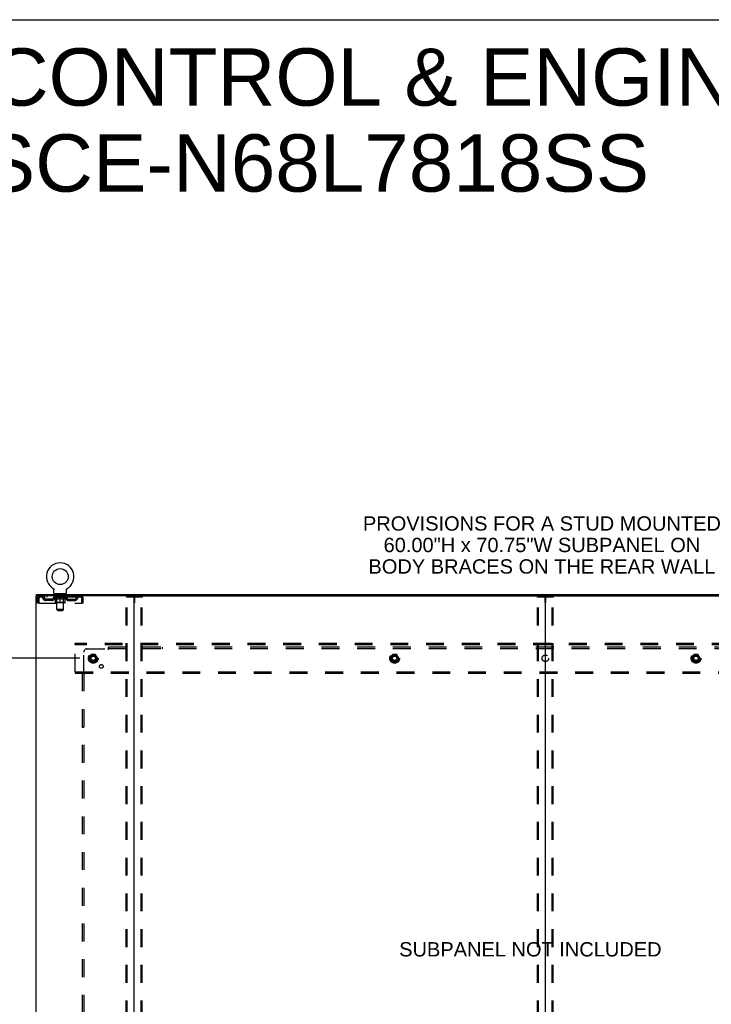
# Model space of a CAD drawing. Header units: inches. Extents: x 0 to 248, y 0 to 160.
# Tile 81 of 82: x 168 to 221, y 85 to 160. Entities that reach past the tile are written whole.
import ezdxf

# ---------------------------------------------------------------- set-up
doc = ezdxf.new("R2010")
doc.units = ezdxf.units.IN
doc.header["$LTSCALE"] = 13.627625
doc.header["$MEASUREMENT"] = 0
doc.linetypes.add('DOT', pattern=[0.2, 0.1, -0.1])
doc.linetypes.add('HIDDEN', pattern=[0.2, 0.1, -0.1])
doc.layers.get('0').update_dxf_attribs({"linetype": 'CONTINUOUS'})
for name, color, linetype in [('DEFAULT_2', 8, 'HIDDEN'), ('DIMENSIONS', 7, 'CONTINUOUS'), ('SUBPANEL', 7, 'CONTINUOUS'), ('WITNESSMARKS', 7, 'CONTINUOUS')]:
    doc.layers.add(name, color=color, linetype=linetype)
doc.styles.get("Standard").update_dxf_attribs({"font": 'arial.ttf'})
doc.dimstyles.new('DIMSTYLE_1', dxfattribs={"dimtxt": 1.093125, "dimasz": 1.4575, "dimexe": 0.09, "dimexo": 0.07, "dimgap": 0.0375, "dimtad": 0, "dimtih": 1, "dimtoh": 1, "dimzin": 4, "dimdsep": 46, "dimtxsty": 'Standard', "dimblk": '_FILLED', "dimblk1": '_FILLED', "dimblk2": '_FILLED', "dimcen": 0.09, "dimadec": 3, "dimazin": 1, "dimtfac": 1, "dimtdec": 3, "dimtofl": 0, "dimtmove": 0, "dimatfit": 3, "dimldrblk": '_FILLED', "dimfxl": 0, "dimtolj": 1, "dimtzin": 4, "dimarcsym": 0})

# ---------------------------------------------------------------- blocks, each defined once
blk = doc.blocks.new('_FILLED')
at = {"color": 0, "linetype": 'ByBlock'}
blk.add_solid([(0, 0), (-1, 0.2), (-1, -0.2)], dxfattribs=at)
blk = doc.blocks.new('*D3')
at = {"layer": 'DIMENSIONS', "color": 2, "linetype": 'Continuous'}
for p, q in [((172.396, 111.608), (161.81, 111.608)), ((163.122, 111.608), (163.122, 85.568)), ((163.122, 53.358), (163.122, 83.382)), ((172.396, 53.358), (161.81, 53.358))]:
    blk.add_line(p, q, dxfattribs=at)
at = {"layer": 'DIMENSIONS', "color": 2, "linetype": 'Continuous', "xscale": 1.4575, "yscale": 1.4575, "zscale": 1.4575}
for p, rotation in [((163.122, 111.608), 90), ((163.122, 53.358), 270)]:
    blk.add_blockref('_FILLED', p, dxfattribs=dict(at, rotation=rotation))
at = {"layer": 'DIMENSIONS', "color": 2, "linetype": 'Continuous', "insert": (163.122, 85.022), "char_height": 1.0931, "width": 3.81984, "attachment_point": 2, "line_spacing_factor": 0.9}
blk.add_mtext('58.25', dxfattribs=at)

msp = doc.modelspace()

# ---------------------------------------------------------------- linework, layer by layer
at = {"color": 7, "linetype": 'Continuous'}
for p, q in [((0, 160.325), (247.775, 160.325)), ((169.093, 116.379), (169.093, 116.483)), ((170.359, 116.929), (170.359, 116.93)), ((170.359, 116.93), (170.362, 116.928)), ((170.362, 116.928), (170.365, 116.926)), ((170.365, 116.926), (170.366, 116.925)), ((170.366, 116.925), (170.37, 116.922)), ((170.37, 116.922), (170.373, 116.92)), ((170.373, 116.92), (170.377, 116.917)), ((170.377, 116.917), (170.38, 116.914)), ((170.38, 116.914), (170.383, 116.911)), ((170.383, 116.911), (170.386, 116.908)), ((170.386, 116.908), (170.389, 116.905)), ((170.389, 116.905), (170.392, 116.901)), ((170.392, 116.902), (170.395, 116.898)), ((170.395, 116.898), (170.397, 116.895)), ((170.397, 116.895), (170.4, 116.891)), ((170.4, 116.891), (170.402, 116.887)), ((170.402, 116.887), (170.404, 116.884)), ((170.404, 116.884), (170.406, 116.88)), ((170.406, 116.88), (170.408, 116.876)), ((170.408, 116.876), (170.41, 116.872)), ((170.41, 116.872), (170.412, 116.868)), ((170.412, 116.868), (170.413, 116.864)), ((170.413, 116.864), (170.415, 116.86)), ((170.415, 116.86), (170.416, 116.856)), ((170.42, 116.83), (170.42, 116.826)), ((170.42, 116.826), (170.42, 116.822)), ((170.42, 116.573), (170.42, 116.822)), ((170.458, 116.513), (170.458, 116.483)), ((171.333, 116.513), (170.458, 116.513)), ((171.333, 116.513), (171.333, 116.483)), ((171.37, 116.573), (171.37, 116.822)), ((171.374, 116.851), (171.375, 116.856)), ((171.375, 116.856), (171.376, 116.86)), ((171.376, 116.86), (171.378, 116.864)), ((171.378, 116.864), (171.379, 116.868)), ((171.379, 116.868), (171.381, 116.872)), ((171.381, 116.872), (171.383, 116.876)), ((171.383, 116.876), (171.385, 116.88)), ((171.385, 116.88), (171.387, 116.884)), ((171.387, 116.884), (171.389, 116.887)), ((171.389, 116.887), (171.391, 116.891)), ((171.391, 116.891), (171.394, 116.895)), ((171.394, 116.895), (171.396, 116.898)), ((171.396, 116.898), (171.399, 116.902)), ((171.399, 116.901), (171.402, 116.905)), ((171.402, 116.905), (171.405, 116.908)), ((171.405, 116.908), (171.408, 116.911)), ((171.408, 116.911), (171.411, 116.914)), ((171.411, 116.914), (171.414, 116.917)), ((171.414, 116.917), (171.418, 116.92)), ((171.417, 116.92), (171.421, 116.922)), ((171.421, 116.922), (171.424, 116.925)), ((171.424, 116.925), (171.426, 116.926)), ((171.424, 116.925), (171.426, 116.926)), ((171.426, 116.926), (171.429, 116.928)), ((171.429, 116.928), (171.432, 116.93)), ((171.432, 116.93), (171.432, 116.929)), ((169.131, 116.379), (169.098, 116.379)), ((176.501, 116.379), (239.331, 116.379)), ((207.916, 116.339), (207.916, 48.627))]:
    msp.add_line(p, q, dxfattribs=at)
at = {"color": 3, "linetype": 'Continuous'}
for p, q in [((169.093, 116.483), (246.739, 116.483)), ((169.041, 116.379), (169.041, 48.587)), ((169.098, 116.379), (169.041, 116.379)), ((176.501, 116.379), (169.131, 116.379)), ((176.541, 48.627), (176.541, 116.339))]:
    msp.add_line(p, q, dxfattribs=at)
at = {"color": 7, "linetype": 'Continuous'}
for points in [[(170.416, 116.856), (170.417, 116.851), (170.418, 116.847), (170.419, 116.843), (170.419, 116.839), (170.42, 116.834), (170.42, 116.83), (170.42, 116.826)], [(171.37, 116.822), (171.37, 116.826), (171.371, 116.83), (171.371, 116.834), (171.372, 116.839), (171.372, 116.843), (171.373, 116.847), (171.374, 116.851)], [(171.37, 116.826), (171.371, 116.83), (171.371, 116.834), (171.372, 116.839), (171.372, 116.843)]]:
    msp.add_lwpolyline(points, dxfattribs=at)
msp.add_circle((170.895, 117.837), 0.609, dxfattribs=at)
for centre, radius, start, end in [((170.895, 117.837), 1.054, 300.39933, 239.60067), ((170.48, 116.573), 0.06, 180, 270), ((171.31, 116.573), 0.06, 270, 360), ((176.581, 116.339), 0.04, 90, 180), ((207.876, 116.339), 0.04, 0, 90), ((207.956, 116.339), 0.04, 90, 180)]:
    msp.add_arc(centre, radius, start, end, dxfattribs=at)
at = {"color": 3, "linetype": 'Continuous'}
msp.add_arc((176.501, 116.339), 0.04, 0, 90, dxfattribs=at)
at = {"layer": 'DEFAULT_2', "color": 8, "linetype": 'HIDDEN'}
for p, q in [((170.359, 116.93), (170.359, 116.93)), ((170.365, 116.926), (170.366, 116.925)), ((170.55, 116.513), (170.55, 116.483)), ((170.585, 116.423), (170.585, 116.503)), ((171.205, 116.423), (171.205, 116.503)), ((171.24, 116.513), (171.24, 116.483)), ((171.432, 116.93), (171.432, 116.93)), ((169.145, 116.212), (169.145, 115.816)), ((169.145, 116.212), (169.249, 116.212)), ((169.249, 115.816), (169.145, 115.816)), ((169.249, 116.212), (169.249, 115.816)), ((169.279, 115.816), (169.279, 116.212)), ((169.279, 115.816), (172.511, 115.816)), ((169.312, 116.379), (169.312, 116.275)), ((172.478, 116.275), (169.312, 116.275)), ((169.781, 116.024), (169.781, 116.128)), ((170.264, 116.128), (169.781, 116.128)), ((170.264, 116.024), (169.781, 116.024)), ((169.864, 116.379), (169.864, 116.275)), ((170.031, 116.024), (170.031, 116.128)), ((170.389, 116.238), (170.389, 116.275)), ((170.517, 116.148), (170.389, 116.238)), ((171.402, 116.238), (170.389, 116.238)), ((170.397, 116.27), (170.397, 116.275)), ((170.404, 116.267), (170.404, 116.27)), ((170.404, 116.267), (171.387, 116.267)), ((170.411, 116.267), (170.411, 116.27)), ((170.412, 116.267), (170.412, 116.27)), ((170.42, 116.27), (170.42, 116.275)), ((170.433, 116.267), (170.433, 116.27)), ((170.434, 116.267), (170.434, 116.27)), ((170.457, 116.27), (170.457, 116.275)), ((170.458, 116.275), (170.458, 116.379)), ((170.469, 116.267), (170.469, 116.27)), ((170.471, 116.267), (170.471, 116.27)), ((170.634, 116.269), (170.473, 116.269)), ((170.508, 116.27), (170.508, 116.275)), ((170.509, 116.267), (170.509, 116.269)), ((170.509, 116.267), (170.509, 116.269)), ((170.512, 116.267), (170.512, 116.269)), ((170.517, 116.267), (170.517, 116.27)), ((170.517, 116.267), (170.517, 116.269)), ((170.517, 116.148), (170.525, 116.148)), ((170.52, 116.267), (170.52, 116.27)), ((170.523, 116.267), (170.523, 116.27)), ((170.525, 115.858), (170.525, 116.183)), ((170.526, 116.267), (170.526, 116.269)), ((170.538, 116.267), (170.538, 116.269)), ((170.552, 116.267), (170.552, 116.269)), ((170.553, 116.267), (170.553, 116.271)), ((171.236, 115.829), (170.555, 115.829)), ((170.569, 116.267), (170.569, 116.269)), ((170.57, 116.27), (170.57, 116.275)), ((170.578, 116.267), (170.578, 116.27)), ((170.581, 116.267), (170.581, 116.27)), ((170.588, 116.267), (170.588, 116.269)), ((170.654, 116.413), (170.595, 116.413)), ((170.597, 116.267), (170.597, 116.273)), ((170.61, 116.267), (170.61, 116.269)), ((170.612, 116.267), (170.612, 116.269)), ((170.645, 115.86), (170.614, 115.829)), ((170.634, 116.267), (170.634, 116.269)), ((170.688, 116.269), (170.638, 116.269)), ((170.639, 116.148), (170.782, 116.148)), ((170.642, 116.27), (170.642, 116.275)), ((170.645, 115.86), (170.645, 116.235)), ((171.145, 115.86), (170.645, 115.86)), ((170.646, 115.323), (170.646, 116.403)), ((170.648, 116.267), (170.648, 116.27)), ((170.651, 116.267), (170.651, 116.27)), ((170.656, 116.267), (170.656, 116.274)), ((170.66, 116.267), (170.66, 116.269)), ((170.668, 116.267), (170.668, 116.269)), ((170.688, 116.267), (170.688, 116.269)), ((170.747, 116.269), (170.7, 116.269)), ((170.716, 116.267), (170.716, 116.269)), ((170.722, 116.27), (170.722, 116.275)), ((170.725, 116.267), (170.725, 116.27)), ((170.727, 116.267), (170.727, 116.274)), ((170.729, 116.267), (170.729, 116.27)), ((170.735, 116.267), (170.735, 116.27)), ((170.748, 116.267), (170.748, 116.269)), ((170.812, 116.269), (170.768, 116.269)), ((170.779, 116.267), (170.779, 116.269)), ((170.804, 116.269), (170.866, 116.273)), ((170.807, 116.27), (170.807, 116.275)), ((170.808, 116.275), (170.807, 116.275)), ((170.808, 116.27), (170.808, 116.275)), ((170.808, 116.267), (170.808, 116.27)), ((170.811, 116.267), (170.811, 116.27)), ((170.812, 116.267), (170.812, 116.27)), ((170.812, 116.267), (170.812, 116.269)), ((170.84, 116.269), (170.892, 116.269)), ((170.845, 116.267), (170.845, 116.269)), ((170.849, 116.269), (170.849, 116.272)), ((170.866, 116.269), (170.866, 116.273)), ((170.879, 116.267), (170.879, 116.269)), ((170.893, 116.27), (170.893, 116.27)), ((170.893, 116.267), (170.893, 116.27)), ((170.893, 116.267), (170.893, 116.27)), ((170.895, 116.27), (170.895, 116.275)), ((170.895, 116.275), (170.987, 116.269)), ((170.895, 115.829), (170.895, 116.183)), ((170.897, 116.267), (170.897, 116.27)), ((170.897, 116.27), (170.898, 116.27)), ((170.898, 116.267), (170.898, 116.27)), ((170.912, 116.267), (170.912, 116.269)), ((170.912, 116.269), (170.951, 116.269)), ((170.946, 116.267), (170.946, 116.269)), ((170.979, 116.267), (170.979, 116.27)), ((170.979, 116.267), (170.979, 116.269)), ((170.979, 116.269), (171.023, 116.269)), ((170.98, 116.267), (170.98, 116.27)), ((170.983, 116.27), (170.983, 116.275)), ((170.983, 116.27), (170.983, 116.275)), ((170.983, 116.275), (170.983, 116.275)), ((170.983, 116.267), (170.983, 116.27)), ((171.008, 116.148), (171.152, 116.148)), ((171.012, 116.267), (171.012, 116.269)), ((171.043, 116.267), (171.043, 116.269)), ((171.043, 116.269), (171.091, 116.269)), ((171.056, 116.267), (171.056, 116.27)), ((171.062, 116.267), (171.062, 116.27)), ((171.064, 116.267), (171.064, 116.274)), ((171.066, 116.267), (171.066, 116.27)), ((171.069, 116.27), (171.069, 116.275)), ((171.074, 116.267), (171.074, 116.269)), ((171.103, 116.267), (171.103, 116.269)), ((171.103, 116.269), (171.153, 116.269)), ((171.122, 116.267), (171.122, 116.269)), ((171.131, 116.267), (171.131, 116.269)), ((171.135, 116.267), (171.135, 116.274)), ((171.195, 116.413), (171.136, 116.413)), ((171.139, 116.267), (171.139, 116.27)), ((171.143, 116.267), (171.143, 116.27)), ((171.144, 115.323), (171.144, 116.403)), ((171.145, 115.86), (171.145, 116.235)), ((171.145, 115.86), (171.177, 115.829)), ((171.149, 116.27), (171.149, 116.275)), ((171.157, 116.267), (171.157, 116.269)), ((171.157, 116.269), (171.318, 116.269)), ((171.179, 116.267), (171.179, 116.269)), ((171.181, 116.267), (171.181, 116.269)), ((171.193, 116.267), (171.193, 116.273)), ((171.202, 116.267), (171.202, 116.269)), ((171.21, 116.267), (171.21, 116.27)), ((171.213, 116.267), (171.213, 116.27)), ((171.221, 116.27), (171.221, 116.275)), ((171.222, 116.267), (171.222, 116.269)), ((171.238, 116.267), (171.238, 116.271)), ((171.239, 116.267), (171.239, 116.269)), ((171.253, 116.267), (171.253, 116.269)), ((171.264, 116.267), (171.264, 116.269)), ((171.266, 115.858), (171.266, 116.183)), ((171.266, 116.148), (171.274, 116.148)), ((171.268, 116.267), (171.268, 116.27)), ((171.271, 116.267), (171.271, 116.27)), ((171.273, 116.267), (171.273, 116.27)), ((171.273, 116.267), (171.273, 116.269)), ((171.274, 116.148), (171.402, 116.238)), ((171.279, 116.267), (171.279, 116.269)), ((171.281, 116.267), (171.281, 116.269)), ((171.282, 116.267), (171.282, 116.269)), ((171.283, 116.27), (171.283, 116.275)), ((171.32, 116.267), (171.32, 116.27)), ((171.322, 116.267), (171.322, 116.27)), ((171.333, 116.275), (171.333, 116.379)), ((171.334, 116.27), (171.334, 116.275)), ((171.357, 116.267), (171.357, 116.27)), ((171.358, 116.267), (171.358, 116.27)), ((171.371, 116.27), (171.371, 116.275)), ((171.379, 116.267), (171.379, 116.27)), ((171.38, 116.267), (171.38, 116.27)), ((171.387, 116.267), (171.387, 116.27)), ((171.394, 116.27), (171.394, 116.275)), ((171.402, 116.238), (171.402, 116.275)), ((171.527, 116.128), (172.01, 116.128)), ((171.527, 116.024), (172.01, 116.024)), ((171.76, 116.024), (171.76, 116.128)), ((171.927, 116.379), (171.927, 116.275)), ((172.01, 116.024), (172.01, 116.128)), ((172.478, 116.379), (172.478, 116.275)), ((172.481, 116.378), (172.478, 116.379)), ((172.511, 116.212), (172.511, 115.816)), ((172.541, 115.816), (172.541, 116.212)), ((172.645, 116.212), (172.541, 116.212)), ((172.645, 115.816), (172.541, 115.816)), ((172.645, 115.816), (172.645, 116.212)), ((175.938, 48.7), (175.938, 116.265)), ((175.959, 116.295), (177.124, 116.295)), ((176.011, 48.7), (176.011, 116.265)), ((177.072, 48.7), (177.072, 116.265)), ((177.145, 48.7), (177.145, 116.265)), ((207.313, 48.7), (207.313, 116.265)), ((207.334, 116.295), (208.499, 116.295)), ((207.386, 48.7), (207.386, 116.265)), ((208.447, 48.7), (208.447, 116.265)), ((208.52, 48.7), (208.52, 116.265)), ((170.706, 115.263), (170.646, 115.323)), ((171.144, 115.323), (170.646, 115.323)), ((170.706, 115.263), (171.084, 115.263)), ((171.084, 115.263), (171.144, 115.323)), ((172.041, 112.629), (172.041, 112.733)), ((243.791, 112.733), (172.041, 112.733)), ((172.041, 110.587), (172.041, 112.629)), ((243.791, 112.629), (172.041, 112.629)), ((173.253, 111.88), (173.099, 111.613)), ((173.099, 111.603), (173.253, 111.335)), ((173.571, 111.885), (173.262, 111.885)), ((173.571, 111.33), (173.262, 111.33)), ((173.734, 111.613), (173.58, 111.88)), ((173.58, 111.335), (173.734, 111.603)), ((196.253, 111.88), (196.099, 111.613)), ((196.099, 111.603), (196.253, 111.335)), ((196.571, 111.885), (196.262, 111.885)), ((196.571, 111.33), (196.262, 111.33)), ((196.734, 111.613), (196.58, 111.88)), ((196.58, 111.335), (196.734, 111.603)), ((219.253, 111.88), (219.099, 111.613)), ((219.099, 111.603), (219.253, 111.335)), ((219.571, 111.885), (219.262, 111.885)), ((219.571, 111.33), (219.262, 111.33)), ((219.734, 111.613), (219.58, 111.88)), ((219.58, 111.335), (219.734, 111.603)), ((172.041, 110.587), (172.041, 110.483)), ((172.041, 110.587), (243.791, 110.587)), ((172.041, 110.483), (243.791, 110.483))]:
    msp.add_line(p, q, dxfattribs=at)
for points in [[(169.312, 116.379), (169.31, 116.378), (169.308, 116.375), (169.305, 116.369), (169.303, 116.362), (169.301, 116.353), (169.298, 116.342), (169.296, 116.33), (169.294, 116.316), (169.291, 116.301), (169.289, 116.284), (169.286, 116.267), (169.284, 116.249), (169.282, 116.231), (169.279, 116.212)], [(169.312, 116.275), (169.31, 116.274), (169.308, 116.273), (169.305, 116.271), (169.303, 116.269), (169.301, 116.265), (169.298, 116.261), (169.296, 116.256), (169.294, 116.251), (169.291, 116.245), (169.289, 116.239), (169.286, 116.233), (169.284, 116.226), (169.282, 116.219), (169.279, 116.212)], [(170.645, 116.148), (170.625, 116.152), (170.605, 116.156), (170.585, 116.162), (170.566, 116.168), (170.545, 116.175), (170.525, 116.183)], [(170.525, 116.182), (170.544, 116.175), (170.564, 116.168), (170.583, 116.162), (170.601, 116.157), (170.62, 116.152), (170.639, 116.148)], [(170.895, 116.183), (170.875, 116.175), (170.854, 116.168), (170.834, 116.162), (170.814, 116.156), (170.794, 116.152), (170.775, 116.148)], [(170.782, 116.148), (170.801, 116.152), (170.82, 116.157), (170.838, 116.162), (170.857, 116.168), (170.876, 116.174), (170.895, 116.182)], [(171.016, 116.148), (170.996, 116.152), (170.976, 116.157), (170.956, 116.162), (170.936, 116.168), (170.916, 116.175), (170.895, 116.183)], [(170.895, 116.182), (170.915, 116.174), (170.934, 116.168), (170.953, 116.162), (170.971, 116.156), (170.99, 116.152), (171.008, 116.148)], [(171.266, 116.183), (171.245, 116.175), (171.225, 116.168), (171.205, 116.162), (171.185, 116.156), (171.166, 116.152), (171.146, 116.148)], [(171.152, 116.148), (171.171, 116.152), (171.19, 116.157), (171.208, 116.162), (171.227, 116.168), (171.247, 116.175), (171.266, 116.182)], [(172.488, 116.269), (172.485, 116.271), (172.483, 116.273), (172.481, 116.274), (172.478, 116.275)], [(172.481, 116.378), (172.483, 116.375), (172.485, 116.369), (172.488, 116.362), (172.49, 116.353), (172.493, 116.342), (172.495, 116.33), (172.497, 116.316), (172.5, 116.301), (172.502, 116.284), (172.504, 116.267), (172.507, 116.249), (172.509, 116.231), (172.511, 116.212)], [(172.488, 116.269), (172.49, 116.265), (172.493, 116.261), (172.495, 116.256), (172.497, 116.251), (172.5, 116.245), (172.502, 116.239), (172.504, 116.233), (172.507, 116.226), (172.509, 116.219), (172.511, 116.212)], [(175.938, 116.265), (175.938, 116.273), (175.94, 116.28), (175.944, 116.287), (175.948, 116.291), (175.953, 116.294), (175.959, 116.295)], [(176.032, 116.295), (176.027, 116.294), (176.022, 116.291), (176.017, 116.287), (176.014, 116.28), (176.012, 116.273), (176.011, 116.265)], [(177.072, 116.265), (177.071, 116.273), (177.069, 116.28), (177.065, 116.287), (177.061, 116.291), (177.056, 116.294), (177.051, 116.295)], [(177.124, 116.295), (177.13, 116.294), (177.135, 116.291), (177.139, 116.287), (177.142, 116.28), (177.144, 116.273), (177.145, 116.265)], [(207.313, 116.265), (207.313, 116.273), (207.315, 116.28), (207.319, 116.287), (207.323, 116.291), (207.328, 116.294), (207.334, 116.295)], [(207.407, 116.295), (207.402, 116.294), (207.397, 116.291), (207.392, 116.287), (207.389, 116.28), (207.387, 116.273), (207.386, 116.265)], [(208.447, 116.265), (208.446, 116.273), (208.444, 116.28), (208.44, 116.287), (208.436, 116.291), (208.431, 116.294), (208.426, 116.295)], [(208.499, 116.295), (208.505, 116.294), (208.51, 116.291), (208.514, 116.287), (208.517, 116.28), (208.519, 116.273), (208.52, 116.265)]]:
    msp.add_lwpolyline(points, dxfattribs=at)
for centre, radius in [((173.416, 111.608), 0.372), ((173.416, 111.608), 0.356), ((173.416, 111.608), 0.312), ((196.416, 111.608), 0.372), ((196.416, 111.608), 0.356), ((196.416, 111.608), 0.312), ((219.416, 111.608), 0.372), ((219.416, 111.608), 0.356), ((219.416, 111.608), 0.312), ((173.416, 111.608), 0.204), ((173.416, 111.608), 0.188), ((173.416, 111.608), 0.183), ((173.416, 111.608), 0.165), ((196.416, 111.608), 0.204), ((196.416, 111.608), 0.188), ((196.416, 111.608), 0.183), ((196.416, 111.608), 0.165), ((219.416, 111.608), 0.204), ((219.416, 111.608), 0.188), ((219.416, 111.608), 0.183), ((219.416, 111.608), 0.165)]:
    msp.add_circle(centre, radius, dxfattribs=at)
at = {"layer": 'DEFAULT_2', "color": 8, "linetype": 'DOT'}
for centre in [(173.416, 111.608), (196.416, 111.608), (219.416, 111.608)]:
    msp.add_circle(centre, 0.17, dxfattribs=at)
at = {"layer": 'DEFAULT_2', "color": 8, "linetype": 'HIDDEN'}
for centre, radius, start, end in [((170.575, 116.503), 0.01, 0, 90), ((171.215, 116.503), 0.01, 90, 180), ((169.312, 116.212), 0.167, 90, 180), ((169.312, 116.212), 0.063, 90, 180), ((169.492, 116.212), 0.167, 8.07163, 90), ((169.492, 116.212), 0.0625, 7.98631, 90), ((169.781, 116.253), 0.229, 187.98631, 270), ((169.781, 116.253), 0.125, 188.07163, 270), ((170.264, 116.253), 0.125, 270, 351.92837), ((170.264, 116.253), 0.229, 270, 352.01369), ((170.553, 116.212), 0.167, 90, 171.92837), ((170.552, 116.212), 0.0625, 90, 172.01369), ((170.555, 115.858), 0.0296, 180, 270), ((170.595, 116.423), 0.01, 180, 270), ((170.614, 116.235), 0.0318, 0, 90), ((170.636, 116.403), 0.01, 0, 90), ((171.154, 116.403), 0.01, 90, 180), ((171.177, 116.235), 0.0318, 90, 180), ((171.195, 116.423), 0.01, 270, 360), ((171.236, 115.858), 0.0296, 270, 360), ((171.238, 116.212), 0.167, 8.07163, 90), ((171.238, 116.212), 0.0625, 7.98631, 90), ((171.527, 116.253), 0.229, 187.98631, 270), ((171.527, 116.253), 0.125, 188.07163, 270), ((172.01, 116.253), 0.125, 270, 351.92837), ((172.01, 116.253), 0.229, 270, 352.01369), ((172.299, 116.212), 0.167, 90, 171.92837), ((172.299, 116.212), 0.0625, 90, 172.01369), ((172.478, 116.212), 0.167, 0, 90), ((172.478, 116.212), 0.063, 0, 90), ((173.108, 111.608), 0.01, 150.01268, 209.98829), ((173.262, 111.875), 0.01, 90.01235, 149.98915), ((173.262, 111.34), 0.01, 210.01204, 269.98872), ((173.571, 111.875), 0.01, 30.01204, 89.98872), ((173.571, 111.34), 0.01, 270.01235, 329.98915), ((173.725, 111.608), 0.01, 330.01268, 29.98829), ((196.108, 111.608), 0.01, 150.01268, 209.98829), ((196.262, 111.875), 0.01, 90.01235, 149.98915), ((196.262, 111.34), 0.01, 210.01204, 269.98872), ((196.571, 111.875), 0.01, 30.01204, 89.98872), ((196.571, 111.34), 0.01, 270.01235, 329.98915), ((196.725, 111.608), 0.01, 330.01268, 29.98829), ((219.108, 111.608), 0.01, 150.01268, 209.98829), ((219.262, 111.875), 0.01, 90.01235, 149.98915), ((219.262, 111.34), 0.01, 210.01204, 269.98872), ((219.571, 111.875), 0.01, 30.01204, 89.98872), ((219.571, 111.34), 0.01, 270.01235, 329.98915), ((219.725, 111.608), 0.01, 330.01268, 29.98829)]:
    msp.add_arc(centre, radius, start, end, dxfattribs=at)
for centre, major_axis, ratio, start_param, end_param in [((170.895, 116.275), (0.506, 0.005), 0.05963, 2.96643, 3.140963), ((170.373, 116.265), (0.158, 0), 0.060556, 0.430652, 1.470503), ((170.895, 116.275), (0.506, 0), 0.060556, -3.141593, -2.96706), ((170.373, 116.26), (0.158, 0.002), 0.05963, 1.376596, 1.469874), ((170.895, 116.275), (0.506, 0.011), 0.05688, 2.791345, 2.965878), ((170.354, 116.265), (0.158, 0.002), 0.05963, 0.25549, 1.295341), ((170.409, 116.265), (0.158, -0.002), 0.05963, 0.605815, 1.645666), ((170.895, 116.275), (0.506, -0.005), 0.05963, -2.96643, -2.791898), ((170.409, 116.26), (0.158, 0), 0.060556, 1.551758, 1.645036), ((170.354, 116.26), (0.158, 0.003), 0.05688, 1.20151, 1.294789), ((170.41, 116.262), (0.131, 0.001), 0.05963, 1.065228, 1.614276), ((170.394, 116.262), (0.131, 0.003), 0.05688, 0.890143, 1.43919), ((170.44, 116.262), (0.131, 0), 0.060556, 1.240391, 1.789438), ((170.895, 116.275), (0.506, 0.015), 0.052395, 2.616403, 2.790936), ((170.351, 116.265), (0.158, 0.003), 0.05688, 0.080405, 1.120256), ((170.459, 116.265), (0.158, -0.003), 0.05688, 0.7809, 1.820751), ((170.895, 116.275), (0.506, -0.011), 0.05688, -2.791345, -2.616812), ((170.459, 116.26), (0.158, -0.002), 0.05963, 1.72692, 1.820198), ((170.351, 116.26), (0.158, 0.005), 0.052395, 1.026568, 1.119847), ((170.393, 116.262), (0.131, 0.004), 0.052395, 0.715201, 1.264248), ((170.485, 116.262), (0.131, -0.001), 0.05963, 1.415553, 1.9646), ((170.895, 116.275), (0.506, 0.02), 0.046319, 2.441654, 2.616187), ((170.522, 116.265), (0.158, -0.005), 0.052395, 0.955842, 1.995693), ((170.895, 116.275), (0.506, -0.015), 0.052395, -2.616403, -2.44187), ((170.364, 116.265), (0.158, 0.005), 0.052395, -0.094537, 0.945314), ((170.522, 116.26), (0.158, -0.003), 0.05688, 1.902006, 1.995284), ((170.364, 116.26), (0.158, 0.006), 0.046319, 0.851819, 0.945098), ((170.408, 116.262), (0.131, 0.005), 0.046319, 0.540452, 1.089499), ((170.541, 116.262), (0.131, -0.003), 0.05688, 1.590638, 2.139686), ((170.895, 116.275), (0.506, 0.024), 0.038841, 2.267123, 2.441656), ((170.597, 116.265), (0.158, -0.006), 0.046319, 1.130591, 2.170442), ((170.394, 116.265), (0.158, 0.006), 0.046319, -0.269286, 0.770565), ((170.895, 116.275), (0.506, -0.02), 0.046319, -2.441654, -2.267121), ((170.597, 116.26), (0.158, -0.005), 0.052395, 2.076947, 2.170226), ((170.394, 116.26), (0.158, 0.007), 0.038841, 0.677289, 0.770567), ((170.438, 116.262), (0.131, 0.006), 0.038841, 0.365921, 0.914969), ((170.609, 116.262), (0.131, -0.004), 0.052395, 1.76558, 2.314627), ((170.895, 116.275), (0.506, 0.027), 0.030195, 2.09281, 2.267343), ((170.681, 116.265), (0.158, -0.007), 0.038841, 1.305122, 2.344973), ((170.439, 116.265), (0.158, 0.007), 0.038841, -0.443817, 0.596034), ((170.895, 116.275), (0.506, -0.024), 0.038841, -2.267123, -2.092591), ((170.681, 116.26), (0.158, -0.006), 0.046319, 2.251696, 2.344975), ((170.439, 116.26), (0.158, 0.008), 0.030195, 0.502975, 0.596254), ((170.481, 116.262), (0.131, 0.007), 0.030195, 0.191608, 0.740655), ((170.685, 116.262), (0.131, -0.005), 0.046319, 1.940329, 2.489376), ((170.498, 116.265), (0.158, 0.008), 0.030195, -0.61813, 0.421721), ((170.895, 116.275), (0.506, 0.029), 0.020645, 1.918687, 2.09322), ((170.771, 116.265), (0.158, -0.008), 0.030195, 1.479435, 2.519286), ((170.895, 116.275), (0.506, -0.027), 0.030195, -2.09281, -1.918277), ((170.771, 116.26), (0.158, -0.007), 0.038841, 2.426227, 2.519505), ((170.498, 116.26), (0.158, 0.009), 0.020645, 0.328852, 0.422131), ((170.537, 116.262), (0.131, 0.007), 0.020645, 0.017485, 0.566532), ((170.768, 116.262), (0.131, -0.006), 0.038841, 2.11486, 2.663907), ((170.569, 116.265), (0.158, 0.009), 0.020645, -0.792253, 0.247598), ((170.895, 116.275), (0.506, 0.03), 0.010478, 1.744704, 1.919237), ((170.865, 116.265), (0.158, -0.009), 0.020645, 1.653558, 2.693409), ((170.895, 116.275), (0.506, -0.029), 0.020645, -1.918687, -1.744154), ((170.865, 116.26), (0.158, -0.008), 0.030195, 2.60054, 2.693819), ((170.569, 116.26), (0.158, 0.009), 0.010478, 0.154869, 0.248148), ((170.604, 116.262), (0.131, 0.008), 0.010478, 6.126688, 6.675735), ((170.855, 116.262), (0.131, -0.007), 0.030195, 2.289173, 2.83822), ((170.65, 116.265), (0.158, 0.009), 0.010478, -0.966236, -0.000846), ((170.96, 116.265), (0.158, -0.009), 0.010478, 1.827541, 2.867392), ((170.895, 116.275), (0.506, -0.03), 0.010478, -1.744704, -1.570171), ((170.96, 116.26), (0.158, -0.009), 0.020645, 2.774664, 2.867942), ((170.942, 116.262), (0.131, -0.007), 0.020645, 2.463296, 3.012344), ((170.831, 116.265), (0.158, 0.009), 0.010478, 0.274201, 1.314052), ((170.762, 116.262), (0.131, 0.008), 0.010478, -0.000298, 0.504314), ((170.738, 116.26), (0.158, 0.009), 0.010478, 0.192946, 0.399283), ((170.895, 116.275), (0.506, 0.03), 0.010478, -1.578586, -1.396888), ((171.053, 116.26), (0.158, -0.009), 0.010478, 2.948646, 3.041925), ((171.029, 116.262), (0.131, -0.008), 0.010478, 2.637279, 3.142076), ((170.926, 116.265), (0.158, 0.009), 0.020645, 0.448184, 1.488034), ((170.848, 116.262), (0.131, 0.007), 0.020645, 0.129249, 0.678296), ((170.831, 116.26), (0.158, 0.009), 0.020645, 0.273651, 0.366929), ((170.895, 116.275), (0.506, 0.029), 0.020645, -1.397439, -1.222906), ((171.141, 116.265), (0.158, -0.009), 0.010478, -3.140747, -2.175357), ((170.895, 116.275), (0.506, -0.03), 0.010478, 1.222355, 1.396888), ((171.02, 116.265), (0.158, 0.008), 0.030195, 0.622307, 1.662158), ((170.936, 116.262), (0.131, 0.007), 0.030195, 0.303372, 0.852419), ((171.187, 116.262), (0.131, -0.008), 0.010478, 2.749043, 3.29809), ((171.222, 116.265), (0.158, -0.009), 0.020645, 2.893995, 3.933846), ((170.926, 116.26), (0.158, 0.008), 0.030195, 0.447774, 0.541052), ((171.222, 116.26), (0.158, -0.009), 0.010478, 2.893445, 2.986723), ((171.11, 116.265), (0.158, 0.007), 0.038841, 0.79662, 1.836471), ((170.895, 116.275), (0.506, 0.027), 0.030195, -1.223315, -1.048783), ((170.895, 116.275), (0.506, -0.029), 0.020645, 1.048373, 1.222906), ((171.023, 116.262), (0.131, 0.006), 0.038841, 0.477686, 1.026733), ((171.254, 116.262), (0.131, -0.007), 0.020645, 2.57506, 3.124108), ((171.293, 116.265), (0.158, -0.008), 0.030195, 2.719872, 3.759723), ((171.194, 116.265), (0.158, 0.006), 0.046319, 0.971151, 2.011002), ((171.02, 116.26), (0.158, 0.007), 0.038841, 0.622087, 0.715366), ((171.293, 116.26), (0.158, -0.009), 0.020645, 2.719462, 2.812741), ((170.895, 116.275), (0.506, 0.024), 0.038841, -1.049002, -0.874469), ((170.895, 116.275), (0.506, -0.027), 0.030195, 0.87425, 1.048783), ((171.106, 116.262), (0.131, 0.005), 0.046319, 0.652216, 1.201263), ((171.269, 116.265), (0.158, 0.005), 0.052395, 1.1459, 2.185751), ((171.31, 116.262), (0.131, -0.007), 0.030195, 2.400937, 2.949985), ((171.352, 116.265), (0.158, -0.007), 0.038841, 2.545558, 3.585409), ((171.182, 116.262), (0.131, 0.004), 0.052395, 0.826965, 1.376012), ((171.11, 116.26), (0.158, 0.006), 0.046319, 0.796618, 0.889896), ((171.352, 116.26), (0.158, -0.008), 0.030195, 2.545339, 2.638617), ((171.332, 116.265), (0.158, 0.003), 0.05688, 1.320842, 2.360692), ((170.895, 116.275), (0.506, 0.02), 0.046319, -0.874471, -0.699939), ((170.895, 116.275), (0.506, -0.024), 0.038841, 0.699936, 0.874469), ((171.397, 116.265), (0.158, -0.006), 0.046319, 2.371028, 3.410879), ((171.353, 116.262), (0.131, -0.006), 0.038841, 2.226624, 2.775671), ((171.382, 116.265), (0.158, 0.002), 0.05963, 1.495927, 2.535778), ((171.249, 116.262), (0.131, 0.003), 0.05688, 1.001907, 1.550954), ((171.426, 116.265), (0.158, -0.005), 0.052395, 2.196279, 3.23613), ((171.383, 116.262), (0.131, -0.005), 0.046319, 2.052093, 2.601141), ((171.194, 116.26), (0.158, 0.005), 0.052395, 0.971367, 1.064645), ((171.397, 116.26), (0.158, -0.007), 0.038841, 2.371026, 2.464304), ((171.417, 116.265), (0.158, 0), 0.060556, 1.671089, 2.71094), ((171.44, 116.265), (0.158, -0.003), 0.05688, 2.021337, 3.061188), ((170.895, 116.275), (0.506, 0.015), 0.052395, -0.699723, -0.52519), ((170.895, 116.275), (0.506, -0.02), 0.046319, 0.525406, 0.699939), ((171.437, 116.265), (0.158, -0.002), 0.05963, 1.846251, 2.886102), ((171.306, 116.262), (0.131, 0.001), 0.05963, 1.176993, 1.72604), ((171.398, 116.262), (0.131, -0.004), 0.052395, 1.877344, 2.426392), ((171.351, 116.262), (0.131, 0), 0.060556, 1.352155, 1.901202), ((171.397, 116.262), (0.131, -0.003), 0.05688, 1.702402, 2.25145), ((171.381, 116.262), (0.131, -0.001), 0.05963, 1.527317, 2.076364), ((171.269, 116.26), (0.158, 0.003), 0.05688, 1.146309, 1.239587), ((171.426, 116.26), (0.158, -0.006), 0.046319, 2.196495, 2.289773), ((170.895, 116.275), (0.506, 0.011), 0.05688, -0.524781, -0.350248), ((170.895, 116.275), (0.506, -0.015), 0.052395, 0.350657, 0.52519), ((171.332, 116.26), (0.158, 0.002), 0.05963, 1.321394, 1.414673), ((171.44, 116.26), (0.158, -0.005), 0.052395, 2.021746, 2.115024), ((170.895, 116.275), (0.506, 0.005), 0.05963, -0.349695, -0.175162), ((170.895, 116.275), (0.506, -0.011), 0.05688, 0.175715, 0.350248), ((171.382, 116.26), (0.158, 0), 0.060556, 1.496556, 1.589835), ((171.437, 116.26), (0.158, -0.003), 0.05688, 1.846804, 1.940083), ((171.417, 116.26), (0.158, -0.002), 0.05963, 1.671719, 1.764997), ((170.895, 116.275), (0.506, 0), 0.060556, -0.174533, 0), ((170.895, 116.275), (0.506, -0.005), 0.05963, 0.000629, 0.175162)]:
    msp.add_ellipse(centre, major_axis=major_axis, ratio=ratio, start_param=start_param, end_param=end_param, dxfattribs=at)
at = {"layer": 'SUBPANEL', "color": 8, "linetype": 'HIDDEN'}
for p, q in [((172.698, 110.487), (172.698, 112.077)), ((172.948, 112.327), (174.537, 112.327)), ((174.556, 112.345), (174.548, 112.338)), ((174.573, 112.286), (174.573, 112.452)), ((241.26, 112.452), (174.573, 112.452)), ((241.26, 112.327), (174.573, 112.327)), ((178.698, 112.327), (178.698, 112.452)), ((172.573, 110.452), (172.573, 54.514)), ((172.573, 110.452), (172.739, 110.452)), ((172.698, 110.452), (172.698, 54.514)), ((172.698, 106.327), (172.573, 106.327))]:
    msp.add_line(p, q, dxfattribs=at)
for points in [[(174.548, 112.338), (174.546, 112.336), (174.544, 112.334), (174.542, 112.332), (174.541, 112.33), (174.539, 112.328), (174.537, 112.327)], [(174.55, 112.307), (174.547, 112.312), (174.546, 112.314), (174.545, 112.317), (174.543, 112.319), (174.542, 112.321), (174.54, 112.323), (174.539, 112.325), (174.537, 112.327)], [(174.573, 112.286), (174.571, 112.286), (174.569, 112.287), (174.567, 112.288), (174.566, 112.289), (174.564, 112.29), (174.563, 112.291), (174.561, 112.293), (174.56, 112.294), (174.558, 112.296), (174.557, 112.297), (174.556, 112.299), (174.554, 112.301), (174.553, 112.303), (174.552, 112.305), (174.55, 112.307)], [(174.573, 112.365), (174.571, 112.363), (174.569, 112.36), (174.567, 112.358), (174.566, 112.356), (174.564, 112.354), (174.562, 112.352), (174.561, 112.35), (174.559, 112.349), (174.557, 112.347), (174.556, 112.345)], [(172.659, 110.452), (172.662, 110.453), (172.664, 110.455), (172.666, 110.457), (172.668, 110.459), (172.67, 110.46), (172.672, 110.462), (172.674, 110.464), (172.676, 110.465), (172.677, 110.467), (172.679, 110.469), (172.684, 110.474)], [(172.684, 110.474), (172.686, 110.476), (172.688, 110.478), (172.69, 110.48), (172.692, 110.482), (172.694, 110.484), (172.696, 110.485), (172.698, 110.487)], [(172.712, 110.477), (172.71, 110.478), (172.708, 110.48), (172.705, 110.481), (172.703, 110.483), (172.701, 110.484), (172.699, 110.486), (172.698, 110.487)], [(172.739, 110.452), (172.738, 110.453), (172.737, 110.455), (172.736, 110.457), (172.735, 110.458), (172.734, 110.46), (172.733, 110.461), (172.732, 110.463), (172.73, 110.465), (172.729, 110.466), (172.727, 110.467), (172.725, 110.469), (172.723, 110.47), (172.721, 110.471), (172.719, 110.473), (172.717, 110.474), (172.712, 110.477)]]:
    msp.add_lwpolyline(points, dxfattribs=at)
for centre, radius in [((173.416, 111.608), 0.25), ((196.416, 111.608), 0.25), ((207.916, 111.608), 0.25), ((219.416, 111.608), 0.25), ((174.035, 110.989), 0.141)]:
    msp.add_circle(centre, radius, dxfattribs=at)
msp.add_arc((172.948, 112.077), 0.25, 90, 180, dxfattribs=at)
at = {"layer": 'WITNESSMARKS', "color": 40, "linetype": 'Continuous'}
for p, q in [((176.479, 116.254), (176.604, 116.254)), ((176.479, 116.191), (176.604, 116.191)), ((176.479, 116.129), (176.604, 116.129)), ((176.479, 116.066), (176.604, 116.066)), ((176.479, 116.004), (176.604, 116.004)), ((176.479, 115.879), (176.604, 115.879)), ((207.854, 116.254), (207.979, 116.254)), ((207.854, 116.191), (207.979, 116.191)), ((207.854, 116.129), (207.979, 116.129)), ((207.854, 116.066), (207.979, 116.066)), ((207.854, 115.941), (207.979, 115.941))]:
    msp.add_line(p, q, dxfattribs=at)

# ---------------------------------------------------------------- texts
at = {"layer": 'DIMENSIONS', "color": 2, "linetype": 'Continuous', "attachment_point": 2, "line_spacing_factor": 0.9}
for s, insert, char_height, width in [('SAGINAW CONTROL & ENGINEERING\\PSCE-N68L7818SS', (190.372, 158.138), 4.3725, 110.43407), ('PROVISIONS FOR A STUD MOUNTED\\P60.00"H x 70.75"W SUBPANEL ON\\PBODY BRACES ON THE REAR WALL', (207.656, 122.439), 1.09312, 27.26311), ('SUBPANEL NOT INCLUDED', (206.776, 89.954), 1.09312, 19.98915)]:
    msp.add_mtext(s, dxfattribs=dict(at, insert=insert, char_height=char_height, width=width))

# ---------------------------------------------------------------- dimensions: what is measured, and where the dimension line sits
at = {"layer": 'DIMENSIONS', "color": 2, "linetype": 'Continuous'}
dim = msp.add_linear_dim(base=(163.122, 111.608), p1=(172.466, 53.358), p2=(172.466, 111.608), angle=90, dimstyle='DIMSTYLE_1', dxfattribs=at)
dim.commit()
dim.dimension.update_dxf_attribs({"geometry": '*D3', "text_midpoint": (163.122, 84.469), "dimtype": 160})

doc.saveas('drawing.dxf')
